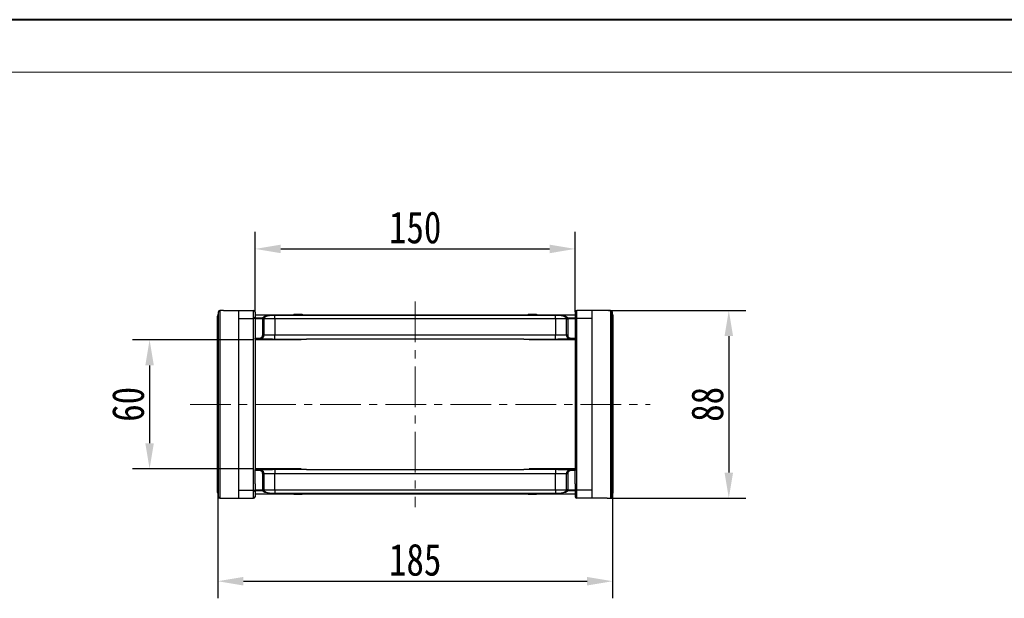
# Model space of a CAD drawing. Header units: millimetres. Extents: x -1177 to 904, y 240 to 1698.
# Tile 22 of 51: x -458 to 3, y 1427 to 1698. Entities that reach past the tile are written whole.
import ezdxf

# ---------------------------------------------------------------- set-up
doc = ezdxf.new("R2010")
doc.units = ezdxf.units.MM
doc.linetypes.add('CENTERX2', pattern=[20.32, 12.7, -2.54, 2.54, -2.54])
doc.styles.get("Standard").update_dxf_attribs({"font": '仿宋_GB2312.ttf', "width": 0.8})
doc.dimstyles.new('ISO-60.1', dxfattribs={"dimtxt": 15, "dimasz": 12, "dimexe": 8, "dimexo": 0.625, "dimgap": 2.5, "dimtad": 1, "dimdsep": 46, "dimtxsty": 'Standard', "dimcen": 2.5, "dimadec": 0, "dimazin": 0, "dimtfac": 1, "dimtmove": 0, "dimatfit": 3, "dimfxl": 0, "dimarcsym": 0})

# ---------------------------------------------------------------- blocks, each defined once
blk = doc.blocks.new('*D3568')
at = {"color": 0, "lineweight": -2}
for p, q in [((-348.4, 1548.59), (-405.23, 1548.59)), ((-397.23, 1536.59), (-397.23, 1500.09)), ((-348.4, 1488.09), (-405.23, 1488.09))]:
    blk.add_line(p, q, dxfattribs=at)
at = {"color": 0, "lineweight": 9}
for points in [[(-399.23, 1536.59), (-395.23, 1536.59), (-397.23, 1548.59)], [(-399.23, 1500.09), (-395.23, 1500.09), (-397.23, 1488.09)]]:
    blk.add_solid(points, dxfattribs=at)
at = {"layer": 'Defpoints', "color": 0, "lineweight": 9}
for p in [(-347.77, 1548.59), (-397.23, 1488.09), (-347.77, 1488.09)]:
    blk.add_point(p, dxfattribs=at)
at = {"color": 0, "lineweight": 9, "insert": (-407.23, 1518.34), "char_height": 15, "attachment_point": 5, "rotation": 90}
blk.add_mtext('60', dxfattribs=at)
blk = doc.blocks.new('*D3569')
at = {"color": 0, "lineweight": -2}
for p, q in [((-182.27, 1562.34), (-117.83, 1562.34)), ((-125.83, 1550.34), (-125.83, 1486.34)), ((-182.27, 1474.34), (-117.83, 1474.34))]:
    blk.add_line(p, q, dxfattribs=at)
at = {"color": 0, "lineweight": 9}
for points in [[(-127.83, 1550.34), (-123.83, 1550.34), (-125.83, 1562.34)], [(-127.83, 1486.34), (-123.83, 1486.34), (-125.83, 1474.34)]]:
    blk.add_solid(points, dxfattribs=at)
at = {"layer": 'Defpoints', "color": 0, "lineweight": 9}
for p in [(-182.89, 1562.34), (-182.89, 1474.34), (-125.83, 1474.34)]:
    blk.add_point(p, dxfattribs=at)
at = {"color": 0, "lineweight": 9, "insert": (-135.83, 1518.34), "char_height": 15, "attachment_point": 5, "rotation": 90}
blk.add_mtext('88', dxfattribs=at)
blk = doc.blocks.new('*D3570')
at = {"color": 0, "lineweight": -2}
for p, q in [((-347.77, 1561.67), (-347.77, 1599.13)), ((-197.77, 1561.67), (-197.77, 1599.13)), ((-335.77, 1591.13), (-209.77, 1591.13))]:
    blk.add_line(p, q, dxfattribs=at)
at = {"color": 0, "lineweight": 9}
for points in [[(-335.77, 1593.13), (-335.77, 1589.13), (-347.77, 1591.13)], [(-209.77, 1593.13), (-209.77, 1589.13), (-197.77, 1591.13)]]:
    blk.add_solid(points, dxfattribs=at)
at = {"layer": 'Defpoints', "color": 0, "lineweight": 9}
for p in [(-197.77, 1591.13), (-347.77, 1561.05), (-197.77, 1561.05)]:
    blk.add_point(p, dxfattribs=at)
at = {"color": 0, "lineweight": 9, "insert": (-272.77, 1601.13), "char_height": 15, "attachment_point": 5}
blk.add_mtext('150', dxfattribs=at)
blk = doc.blocks.new('*D3559')
at = {"color": 0, "lineweight": -2}
for p, q in [((-180.27, 1481.28), (-180.27, 1427.49)), ((-365.27, 1476.48), (-365.27, 1427.49)), ((-353.27, 1435.49), (-192.27, 1435.49))]:
    blk.add_line(p, q, dxfattribs=at)
at = {"color": 0, "lineweight": 9}
for points in [[(-353.27, 1437.49), (-353.27, 1433.49), (-365.27, 1435.49)], [(-192.27, 1437.49), (-192.27, 1433.49), (-180.27, 1435.49)]]:
    blk.add_solid(points, dxfattribs=at)
at = {"layer": 'Defpoints', "color": 0, "lineweight": 9}
for p in [(-180.27, 1481.91), (-365.27, 1477.11), (-180.27, 1435.49)]:
    blk.add_point(p, dxfattribs=at)
at = {"color": 0, "lineweight": 9, "insert": (-272.77, 1445.49), "char_height": 15, "attachment_point": 5}
blk.add_mtext('185', dxfattribs=at)

msp = doc.modelspace()

# ---------------------------------------------------------------- linework, layer by layer
at = {"color": 7, "lineweight": 40}
msp.add_line((885.238, 1698.496), (-1176.964, 1698.496), dxfattribs=at)
at = {"color": 7, "lineweight": 13}
msp.add_line((860.688, 1673.946), (-1054.214, 1673.946), dxfattribs=at)
at = {"color": 1, "linetype": 'CENTERX2', "lineweight": 13, "ltscale": 1.5}
for p, q in [((-272.774, 1566.493), (-272.774, 1470.179)), ((-378.196, 1518.336), (-162.609, 1518.336))]:
    msp.add_line(p, q, dxfattribs=at)
at = {"color": 7, "linetype": 'Continuous', "lineweight": 25}
for p, q in [((-365.374, 1476.975), (-365.374, 1559.697)), ((-365.359, 1559.844), (-365.359, 1476.828)), ((-364.994, 1474.983), (-364.994, 1561.689)), ((-364.259, 1562.291), (-364.259, 1474.38)), ((-362.656, 1562.336), (-363.374, 1562.336)), ((-363.374, 1562.336), (-363.374, 1562.323)), ((-362.656, 1562.336), (-355.574, 1562.336)), ((-355.574, 1562.336), (-355.574, 1474.336)), ((-355.574, 1562.336), (-348.524, 1562.336)), ((-348.524, 1558.526), (-348.524, 1562.336)), ((-347.774, 1561.586), (-347.774, 1559.204)), ((-347.774, 1560.336), (-272.774, 1560.336)), ((-338.577, 1560.172), (-272.774, 1560.172)), ((-338.577, 1560.172), (-338.577, 1560.132)), ((-338.577, 1558.336), (-338.577, 1560.132)), ((-272.774, 1560.132), (-338.577, 1560.132)), ((-329.673, 1560.536), (-329.673, 1560.336)), ((-329.673, 1560.536), (-329.428, 1560.536)), ((-329.428, 1560.536), (-329.428, 1560.336)), ((-329.428, 1560.536), (-329.243, 1560.536)), ((-329.243, 1560.536), (-329.243, 1560.336)), ((-329.243, 1560.536), (-328.668, 1560.536)), ((-328.668, 1560.536), (-328.668, 1560.336)), ((-328.668, 1560.536), (-327.661, 1560.536)), ((-327.661, 1560.536), (-327.661, 1560.336)), ((-327.661, 1560.536), (-327.602, 1560.536)), ((-327.602, 1560.536), (-327.602, 1560.336)), ((-327.602, 1560.536), (-326.875, 1560.536)), ((-326.875, 1560.536), (-326.875, 1560.336)), ((-326.875, 1560.536), (-326.756, 1560.536)), ((-326.756, 1560.336), (-326.756, 1560.536)), ((-326.756, 1560.536), (-326.363, 1560.536)), ((-326.363, 1560.536), (-326.363, 1560.336)), ((-326.363, 1560.536), (-325.683, 1560.536)), ((-325.683, 1560.536), (-325.683, 1560.336)), ((-325.683, 1560.536), (-325.678, 1560.536)), ((-325.678, 1560.336), (-325.678, 1560.536)), ((-272.774, 1560.336), (-197.774, 1560.336)), ((-272.774, 1560.172), (-206.97, 1560.172)), ((-206.97, 1560.132), (-272.774, 1560.132)), ((-219.869, 1560.536), (-219.869, 1560.336)), ((-219.869, 1560.536), (-219.864, 1560.536)), ((-219.864, 1560.536), (-219.864, 1560.336)), ((-219.864, 1560.536), (-219.184, 1560.536)), ((-219.184, 1560.536), (-219.184, 1560.336)), ((-219.184, 1560.536), (-218.791, 1560.536)), ((-218.791, 1560.536), (-218.791, 1560.336)), ((-218.791, 1560.536), (-218.672, 1560.536)), ((-218.672, 1560.536), (-218.672, 1560.336)), ((-218.672, 1560.536), (-217.945, 1560.536)), ((-217.945, 1560.536), (-217.945, 1560.336)), ((-217.945, 1560.536), (-217.886, 1560.536)), ((-217.886, 1560.536), (-217.886, 1560.336)), ((-217.886, 1560.536), (-216.879, 1560.536)), ((-216.879, 1560.536), (-216.879, 1560.336)), ((-216.879, 1560.536), (-216.304, 1560.536)), ((-216.304, 1560.536), (-216.304, 1560.336)), ((-216.304, 1560.536), (-216.119, 1560.536)), ((-216.119, 1560.536), (-216.119, 1560.336)), ((-216.119, 1560.536), (-215.874, 1560.536)), ((-215.874, 1560.536), (-215.874, 1560.336)), ((-206.97, 1560.172), (-206.97, 1560.132)), ((-206.97, 1558.336), (-206.97, 1560.132)), ((-197.774, 1561.586), (-197.774, 1559.204)), ((-197.024, 1558.526), (-197.024, 1562.336)), ((-189.974, 1562.336), (-197.024, 1562.336)), ((-189.974, 1562.336), (-189.974, 1474.336)), ((-182.891, 1562.336), (-189.974, 1562.336)), ((-182.174, 1562.336), (-182.891, 1562.336)), ((-182.174, 1562.336), (-182.174, 1562.323)), ((-181.288, 1562.291), (-181.288, 1474.38)), ((-180.553, 1474.983), (-180.553, 1561.689)), ((-180.188, 1559.844), (-180.188, 1476.828)), ((-180.174, 1476.975), (-180.174, 1559.697)), ((-355.574, 1558.526), (-348.524, 1558.526)), ((-348.524, 1478.146), (-348.524, 1558.526)), ((-347.774, 1559.204), (-347.774, 1555.595)), ((-347.774, 1558.921), (-344.237, 1558.921)), ((-344.237, 1558.432), (-347.774, 1558.432)), ((-347.774, 1555.595), (-347.774, 1549.336)), ((-344.237, 1558.432), (-344.237, 1558.921)), ((-344.237, 1558.432), (-343.742, 1558.464)), ((-344.234, 1558.336), (-344.237, 1558.432)), ((-344.234, 1550.836), (-344.234, 1558.336)), ((-344.234, 1558.336), (-343.738, 1558.336)), ((-343.742, 1558.464), (-343.738, 1558.336)), ((-343.738, 1558.336), (-343.738, 1550.836)), ((-338.577, 1558.336), (-343.738, 1558.336)), ((-338.577, 1558.336), (-338.577, 1550.836)), ((-272.774, 1558.336), (-338.577, 1558.336)), ((-206.97, 1558.336), (-272.774, 1558.336)), ((-201.809, 1558.336), (-206.97, 1558.336)), ((-206.97, 1558.336), (-206.97, 1550.836)), ((-201.809, 1558.336), (-201.805, 1558.464)), ((-201.809, 1550.836), (-201.809, 1558.336)), ((-201.809, 1558.336), (-201.313, 1558.336)), ((-201.805, 1558.464), (-201.31, 1558.432)), ((-201.31, 1558.432), (-201.313, 1558.336)), ((-201.313, 1558.336), (-201.313, 1550.836)), ((-201.31, 1558.921), (-197.774, 1558.921)), ((-201.31, 1558.921), (-201.31, 1558.432)), ((-197.774, 1558.432), (-201.31, 1558.432)), ((-197.774, 1559.204), (-197.774, 1555.595)), ((-197.774, 1555.595), (-197.774, 1549.336)), ((-189.974, 1558.526), (-197.024, 1558.526)), ((-197.024, 1478.146), (-197.024, 1558.526)), ((-344.234, 1550.836), (-343.738, 1550.836)), ((-343.738, 1550.836), (-338.577, 1550.836)), ((-338.577, 1548.836), (-338.577, 1550.836)), ((-338.577, 1550.836), (-272.774, 1550.836)), ((-272.774, 1550.836), (-206.97, 1550.836)), ((-206.97, 1550.836), (-201.809, 1550.836)), ((-206.97, 1548.836), (-206.97, 1550.836)), ((-201.809, 1550.836), (-201.313, 1550.836)), ((-347.774, 1549.336), (-345.743, 1549.336)), ((-347.774, 1548.836), (-347.774, 1549.336)), ((-345.743, 1548.836), (-347.774, 1548.836)), ((-347.774, 1548.836), (-347.774, 1487.836)), ((-326.174, 1548.586), (-347.774, 1548.586)), ((-345.743, 1549.336), (-345.743, 1548.836)), ((-339.631, 1548.836), (-345.743, 1548.836)), ((-338.577, 1548.836), (-323.691, 1548.836)), ((-326.174, 1548.586), (-326.174, 1548.836)), ((-272.774, 1548.836), (-323.666, 1548.836)), ((-221.881, 1548.836), (-272.774, 1548.836)), ((-221.856, 1548.836), (-206.97, 1548.836)), ((-219.374, 1548.586), (-219.374, 1548.836)), ((-197.774, 1548.586), (-219.374, 1548.586)), ((-199.804, 1548.836), (-205.916, 1548.836)), ((-199.804, 1549.336), (-197.774, 1549.336)), ((-199.804, 1548.836), (-199.804, 1549.336)), ((-197.774, 1548.836), (-199.804, 1548.836)), ((-197.774, 1549.336), (-197.774, 1548.836)), ((-197.774, 1548.836), (-197.774, 1487.836)), ((-326.174, 1488.086), (-347.774, 1488.086)), ((-347.774, 1487.836), (-345.743, 1487.836)), ((-347.774, 1487.336), (-347.774, 1487.836)), ((-345.743, 1487.336), (-347.774, 1487.336)), ((-347.774, 1481.076), (-347.774, 1487.336)), ((-345.743, 1487.836), (-345.743, 1487.336)), ((-345.743, 1487.836), (-339.631, 1487.836)), ((-343.738, 1485.836), (-344.234, 1485.836)), ((-344.234, 1478.336), (-344.234, 1485.836)), ((-343.738, 1485.836), (-343.738, 1478.336)), ((-338.577, 1485.836), (-343.738, 1485.836)), ((-338.577, 1487.835), (-338.577, 1485.836)), ((-323.691, 1487.835), (-338.577, 1487.835)), ((-338.577, 1478.336), (-338.577, 1485.836)), ((-272.774, 1485.836), (-338.577, 1485.836)), ((-326.174, 1487.835), (-326.174, 1488.086)), ((-323.666, 1487.836), (-272.774, 1487.836)), ((-272.774, 1487.836), (-221.881, 1487.836)), ((-206.97, 1485.836), (-272.774, 1485.836)), ((-206.97, 1487.835), (-221.856, 1487.835)), ((-197.774, 1488.086), (-219.374, 1488.086)), ((-219.374, 1487.835), (-219.374, 1488.086)), ((-206.97, 1487.835), (-206.97, 1485.836)), ((-201.809, 1485.836), (-206.97, 1485.836)), ((-206.97, 1478.336), (-206.97, 1485.836)), ((-205.916, 1487.836), (-199.804, 1487.836)), ((-201.313, 1485.836), (-201.809, 1485.836)), ((-201.809, 1478.336), (-201.809, 1485.836)), ((-201.313, 1485.836), (-201.313, 1478.336)), ((-199.804, 1487.336), (-199.804, 1487.836)), ((-199.804, 1487.836), (-197.774, 1487.836)), ((-197.774, 1487.336), (-199.804, 1487.336)), ((-197.774, 1487.836), (-197.774, 1487.336)), ((-197.774, 1481.076), (-197.774, 1487.336)), ((-347.774, 1481.076), (-347.774, 1477.467)), ((-197.774, 1481.076), (-197.774, 1477.467)), ((-355.574, 1478.146), (-348.524, 1478.146)), ((-348.524, 1474.336), (-348.524, 1478.146)), ((-347.774, 1478.24), (-344.237, 1478.24)), ((-344.237, 1477.751), (-347.774, 1477.751)), ((-347.774, 1477.467), (-347.774, 1475.086)), ((-272.774, 1476.336), (-347.774, 1476.336)), ((-344.237, 1478.24), (-344.234, 1478.336)), ((-344.237, 1477.751), (-344.237, 1478.24)), ((-343.742, 1478.208), (-344.237, 1478.24)), ((-343.738, 1478.336), (-344.234, 1478.336)), ((-343.738, 1478.336), (-343.742, 1478.208)), ((-343.738, 1478.336), (-338.577, 1478.336)), ((-338.577, 1478.336), (-338.577, 1476.539)), ((-338.577, 1478.336), (-272.774, 1478.336)), ((-338.577, 1476.5), (-338.577, 1476.539)), ((-338.577, 1476.539), (-272.774, 1476.539)), ((-272.774, 1476.5), (-338.577, 1476.5)), ((-329.673, 1476.136), (-329.673, 1476.336)), ((-329.428, 1476.136), (-329.428, 1476.336)), ((-329.243, 1476.136), (-329.243, 1476.336)), ((-328.668, 1476.136), (-328.668, 1476.336)), ((-327.661, 1476.136), (-327.661, 1476.336)), ((-327.602, 1476.136), (-327.602, 1476.336)), ((-326.875, 1476.136), (-326.875, 1476.336)), ((-326.756, 1476.136), (-326.756, 1476.336)), ((-326.363, 1476.136), (-326.363, 1476.336)), ((-325.683, 1476.136), (-325.683, 1476.336)), ((-325.678, 1476.136), (-325.678, 1476.336)), ((-272.774, 1478.336), (-206.97, 1478.336)), ((-272.774, 1476.539), (-206.97, 1476.539)), ((-206.97, 1476.5), (-272.774, 1476.5)), ((-197.774, 1476.336), (-272.774, 1476.336)), ((-219.869, 1476.336), (-219.869, 1476.136)), ((-219.864, 1476.136), (-219.864, 1476.336)), ((-219.184, 1476.136), (-219.184, 1476.336)), ((-218.791, 1476.336), (-218.791, 1476.136)), ((-218.672, 1476.136), (-218.672, 1476.336)), ((-217.945, 1476.136), (-217.945, 1476.336)), ((-217.886, 1476.136), (-217.886, 1476.336)), ((-216.879, 1476.136), (-216.879, 1476.336)), ((-216.304, 1476.136), (-216.304, 1476.336)), ((-216.119, 1476.136), (-216.119, 1476.336)), ((-215.874, 1476.136), (-215.874, 1476.336)), ((-206.97, 1478.336), (-206.97, 1476.539)), ((-206.97, 1478.336), (-201.809, 1478.336)), ((-206.97, 1476.5), (-206.97, 1476.539)), ((-201.313, 1478.336), (-201.809, 1478.336)), ((-201.805, 1478.208), (-201.809, 1478.336)), ((-201.31, 1478.24), (-201.805, 1478.208)), ((-201.313, 1478.336), (-201.31, 1478.24)), ((-201.31, 1478.24), (-197.774, 1478.24)), ((-201.31, 1478.24), (-201.31, 1477.751)), ((-197.774, 1477.751), (-201.31, 1477.751)), ((-197.774, 1477.467), (-197.774, 1475.086)), ((-197.024, 1474.336), (-197.024, 1478.146)), ((-189.974, 1478.146), (-197.024, 1478.146)), ((-363.374, 1474.349), (-363.374, 1474.336)), ((-363.374, 1474.336), (-362.656, 1474.336)), ((-362.656, 1474.336), (-355.574, 1474.336)), ((-355.574, 1474.336), (-348.524, 1474.336)), ((-329.428, 1476.136), (-329.673, 1476.136)), ((-329.243, 1476.136), (-329.428, 1476.136)), ((-328.668, 1476.136), (-329.243, 1476.136)), ((-327.661, 1476.136), (-328.668, 1476.136)), ((-327.602, 1476.136), (-327.661, 1476.136)), ((-326.875, 1476.136), (-327.602, 1476.136)), ((-326.756, 1476.136), (-326.875, 1476.136)), ((-326.363, 1476.136), (-326.756, 1476.136)), ((-325.683, 1476.136), (-326.363, 1476.136)), ((-325.678, 1476.136), (-325.683, 1476.136)), ((-219.864, 1476.136), (-219.869, 1476.136)), ((-219.184, 1476.136), (-219.864, 1476.136)), ((-218.791, 1476.136), (-219.184, 1476.136)), ((-218.672, 1476.136), (-218.791, 1476.136)), ((-217.945, 1476.136), (-218.672, 1476.136)), ((-217.886, 1476.136), (-217.945, 1476.136)), ((-216.879, 1476.136), (-217.886, 1476.136)), ((-216.304, 1476.136), (-216.879, 1476.136)), ((-216.119, 1476.136), (-216.304, 1476.136)), ((-215.874, 1476.136), (-216.119, 1476.136)), ((-189.974, 1474.336), (-197.024, 1474.336)), ((-182.891, 1474.336), (-189.974, 1474.336)), ((-182.891, 1474.336), (-182.174, 1474.336)), ((-182.174, 1474.349), (-182.174, 1474.336))]:
    msp.add_line(p, q, dxfattribs=at)
at = {"color": 8, "linetype": 'Continuous', "lineweight": 25}
for p, q in [((-364.292, 1562.291), (-364.259, 1562.291)), ((-181.255, 1562.291), (-181.288, 1562.291)), ((-364.259, 1474.38), (-364.292, 1474.38)), ((-181.288, 1474.38), (-181.255, 1474.38))]:
    msp.add_line(p, q, dxfattribs=at)
at = {"color": 7, "linetype": 'Continuous', "lineweight": 25}
for centre, radius, start, end in [((-364.626, 1559.697), 0.748, 168.67268, 179.99986), ((-364.624, 1559.697), 0.75, 168.82866, 180), ((-364.259, 1561.542), 0.75, 92.57859, 168.79943), ((-364.259, 1561.541), 0.75, 89.97849, 168.65466), ((-348.524, 1561.586), 0.75, 0, 90), ((-197.024, 1561.586), 0.75, 90, 180), ((-181.288, 1561.541), 0.75, 11.34534, 90.02151), ((-181.288, 1561.542), 0.75, 11.20057, 87.42141), ((-180.921, 1559.697), 0.748, 0.00014, 11.32732), ((-180.924, 1559.697), 0.75, 0, 11.17134), ((-348.49, 1559.242), 0.717, 267.29247, 357.00858), ((-344.247, 1558.413), 0.508, 5.70659, 88.89252), ((-201.3, 1558.413), 0.508, 91.10748, 174.29341), ((-197.057, 1559.242), 0.717, 182.99142, 272.70753), ((-364.624, 1476.975), 0.75, 180, 191.17134), ((-364.626, 1476.975), 0.748, 180.00014, 191.32732), ((-348.49, 1477.43), 0.717, 2.99142, 92.70753), ((-344.247, 1478.259), 0.508, 271.10748, 354.29341), ((-201.3, 1478.259), 0.508, 185.70659, 268.89252), ((-197.057, 1477.43), 0.717, 87.29247, 177.00858), ((-180.924, 1476.975), 0.75, 348.82866, 0), ((-180.921, 1476.975), 0.748, 348.67268, 359.99986), ((-364.259, 1475.13), 0.75, 191.20057, 267.42141), ((-364.259, 1475.13), 0.75, 191.34534, 270.02151), ((-348.524, 1475.086), 0.75, 270, 0), ((-197.024, 1475.086), 0.75, 180, 270), ((-181.288, 1475.13), 0.75, 269.97849, 348.65466), ((-181.288, 1475.13), 0.75, 272.57859, 348.79943)]:
    msp.add_arc(centre, radius, start, end, dxfattribs=at)
for centre, major_axis, ratio, start_param, end_param in [((-362.313, 1518.336), (0, 44), 0.9829545, 0.0245263, 0.0450049), ((-183.234, 1518.336), (0, 44), 0.9829545, 6.2381804, 6.258659), ((-324.699, 1550.836), (-1.279, 1.932), 0.4054038, 2.8565419, 2.8792622), ((-220.849, 1550.836), (1.279, 1.932), 0.4054038, 3.4039232, 3.4266434), ((-324.699, 1485.836), (1.279, 1.932), 0.4054038, 0.2623305, 0.2850507), ((-220.849, 1485.836), (-1.279, 1.932), 0.4054038, 5.9981346, 6.0208548), ((-362.313, 1518.336), (0, 44), 0.9829545, 3.0965878, 3.1170663), ((-183.234, 1518.336), (0, 44), 0.9829545, 3.166119, 3.1865975)]:
    msp.add_ellipse(centre, major_axis=major_axis, ratio=ratio, start_param=start_param, end_param=end_param, dxfattribs=at)
for points, knots in [([(-364.994, 1561.689), (-365.089, 1561.208), (-365.211, 1560.593), (-365.333, 1559.978), (-365.359, 1559.844)], [0, 0, 0, 0, 0.7828247, 1, 1, 1, 1]), ([(-363.374, 1562.323), (-363.376, 1562.323), (-363.682, 1562.317), (-363.988, 1562.304), (-364.292, 1562.291)], [0, 0, 0, 0, 0.006168, 1, 1, 1, 1]), ([(-344.237, 1558.921), (-344.152, 1559.026), (-344.004, 1559.211), (-343.491, 1559.457), (-342.742, 1559.708), (-341.779, 1559.911), (-340.702, 1560.054), (-339.737, 1560.147), (-339, 1560.163), (-338.577, 1560.172)], [0, 0, 0, 0, 0.171497, 0.3000877, 0.4286662, 0.6463504, 0.7521855, 0.8578829, 1, 1, 1, 1]), ([(-338.577, 1560.132), (-338.986, 1560.12), (-339.698, 1560.098), (-340.606, 1559.975), (-341.598, 1559.785), (-342.694, 1559.441), (-343.439, 1558.973), (-343.685, 1558.623), (-343.736, 1558.482), (-343.742, 1558.464)], [0, 0, 0, 0, 0.1441605, 0.2514116, 0.358864, 0.5773891, 0.8313602, 0.978387, 1, 1, 1, 1]), ([(-206.97, 1560.172), (-206.547, 1560.163), (-205.81, 1560.147), (-204.845, 1560.054), (-203.768, 1559.911), (-202.805, 1559.708), (-202.056, 1559.457), (-201.543, 1559.211), (-201.395, 1559.026), (-201.31, 1558.921)], [0, 0, 0, 0, 0.1421171, 0.2478145, 0.3536496, 0.5713338, 0.6999123, 0.828503, 1, 1, 1, 1]), ([(-201.805, 1558.464), (-201.878, 1558.604), (-202.062, 1558.957), (-202.859, 1559.441), (-203.949, 1559.785), (-204.941, 1559.975), (-205.849, 1560.098), (-206.561, 1560.12), (-206.97, 1560.132)], [0, 0, 0, 0, 0.1685696, 0.4225622, 0.6411057, 0.7485672, 0.8558274, 1, 1, 1, 1]), ([(-181.255, 1562.291), (-181.356, 1562.296), (-181.662, 1562.309), (-181.969, 1562.316), (-182.174, 1562.321)], [0, 0, 0, 0, 0.3309286, 1, 1, 1, 1]), ([(-180.553, 1561.689), (-180.458, 1561.208), (-180.336, 1560.593), (-180.214, 1559.978), (-180.188, 1559.844)], [0, 0, 0, 0, 0.78282465, 1, 1, 1, 1]), ([(-345.743, 1549.336), (-345.629, 1549.344), (-345.346, 1549.363), (-344.921, 1549.546), (-344.542, 1549.885), (-344.284, 1550.333), (-344.251, 1550.668), (-344.234, 1550.836)], [0, 0, 0, 0, 0.1452268, 0.3603998, 0.5741389, 0.7870548, 1, 1, 1, 1]), ([(-343.738, 1550.836), (-343.739, 1550.781), (-343.742, 1550.671), (-343.763, 1550.505), (-343.798, 1550.34), (-343.847, 1550.178), (-343.929, 1549.971), (-344.038, 1549.774), (-344.169, 1549.593), (-344.279, 1549.466), (-344.398, 1549.349), (-344.529, 1549.242), (-344.668, 1549.145), (-344.814, 1549.061), (-344.966, 1548.99), (-345.125, 1548.931), (-345.309, 1548.88), (-345.515, 1548.843), (-345.667, 1548.838), (-345.743, 1548.836)], [0, 0, 0, 0, 0.0523899, 0.1051422, 0.1590368, 0.2133258, 0.2656737, 0.3721305, 0.4263638, 0.4788672, 0.5317317, 0.585733, 0.6401263, 0.6929511, 0.7461417, 0.8004848, 0.8552258, 0.9271475, 1, 1, 1, 1]), ([(-199.804, 1548.836), (-199.859, 1548.837), (-199.971, 1548.84), (-200.139, 1548.862), (-200.306, 1548.897), (-200.469, 1548.947), (-200.627, 1549.01), (-200.778, 1549.085), (-200.924, 1549.174), (-201.062, 1549.275), (-201.189, 1549.387), (-201.307, 1549.508), (-201.415, 1549.641), (-201.511, 1549.782), (-201.621, 1549.978), (-201.707, 1550.188), (-201.769, 1550.422), (-201.802, 1550.62), (-201.807, 1550.764), (-201.809, 1550.836)], [0, 0, 0, 0, 0.0530632, 0.1064964, 0.1610968, 0.2161005, 0.2691683, 0.3226066, 0.3772149, 0.4322282, 0.4852658, 0.5386753, 0.5932595, 0.6482506, 0.7010615, 0.8084928, 0.8632443, 0.9312231, 1, 1, 1, 1]), ([(-201.313, 1550.836), (-201.306, 1550.728), (-201.288, 1550.452), (-201.11, 1550.031), (-200.768, 1549.647), (-200.315, 1549.386), (-199.974, 1549.353), (-199.804, 1549.336)], [0, 0, 0, 0, 0.1369171, 0.3517136, 0.5676407, 0.7838231, 1, 1, 1, 1]), ([(-339.631, 1548.836), (-339.617, 1548.836), (-339.266, 1548.836), (-338.914, 1548.836), (-338.577, 1548.836)], [0, 0, 0, 0, 0.0418062, 1, 1, 1, 1]), ([(-323.702, 1548.836), (-323.702, 1548.836), (-323.69, 1548.836), (-323.677, 1548.836), (-323.666, 1548.836)], [0, 0, 0, 0, 0.0632241, 1, 1, 1, 1]), ([(-206.97, 1548.836), (-206.633, 1548.836), (-206.281, 1548.836), (-205.93, 1548.836), (-205.916, 1548.836)], [0, 0, 0, 0, 0.9581938, 1, 1, 1, 1]), ([(-345.743, 1487.836), (-345.688, 1487.835), (-345.576, 1487.832), (-345.408, 1487.81), (-345.241, 1487.775), (-345.078, 1487.725), (-344.92, 1487.662), (-344.769, 1487.587), (-344.623, 1487.498), (-344.485, 1487.396), (-344.358, 1487.285), (-344.24, 1487.163), (-344.132, 1487.031), (-344.036, 1486.89), (-343.926, 1486.693), (-343.84, 1486.483), (-343.779, 1486.25), (-343.745, 1486.051), (-343.74, 1485.908), (-343.738, 1485.836)], [0, 0, 0, 0, 0.0530632, 0.1064964, 0.1610968, 0.2161005, 0.2691683, 0.3226066, 0.3772149, 0.4322282, 0.4852658, 0.5386753, 0.5932595, 0.6482506, 0.7010615, 0.8084928, 0.8632443, 0.9312231, 1, 1, 1, 1]), ([(-344.234, 1485.836), (-344.241, 1485.943), (-344.259, 1486.22), (-344.437, 1486.641), (-344.779, 1487.025), (-345.232, 1487.286), (-345.573, 1487.319), (-345.743, 1487.336)], [0, 0, 0, 0, 0.1369171, 0.3517136, 0.5676407, 0.7838231, 1, 1, 1, 1]), ([(-338.577, 1487.835), (-338.914, 1487.836), (-339.266, 1487.836), (-339.617, 1487.836), (-339.631, 1487.836)], [0, 0, 0, 0, 0.9581938, 1, 1, 1, 1]), ([(-221.845, 1487.835), (-221.845, 1487.835), (-221.858, 1487.836), (-221.87, 1487.836), (-221.881, 1487.836)], [0, 0, 0, 0, 0.06322412, 1, 1, 1, 1]), ([(-205.916, 1487.836), (-205.93, 1487.836), (-206.281, 1487.836), (-206.633, 1487.836), (-206.97, 1487.835)], [0, 0, 0, 0, 0.0418062, 1, 1, 1, 1]), ([(-201.809, 1485.836), (-201.808, 1485.891), (-201.805, 1486.001), (-201.784, 1486.167), (-201.749, 1486.332), (-201.7, 1486.493), (-201.618, 1486.701), (-201.509, 1486.898), (-201.378, 1487.079), (-201.268, 1487.205), (-201.149, 1487.322), (-201.018, 1487.43), (-200.879, 1487.527), (-200.734, 1487.61), (-200.581, 1487.682), (-200.422, 1487.741), (-200.239, 1487.791), (-200.032, 1487.828), (-199.88, 1487.833), (-199.804, 1487.836)], [0, 0, 0, 0, 0.0523899, 0.1051422, 0.1590368, 0.2133258, 0.2656737, 0.3721305, 0.4263638, 0.4788672, 0.5317317, 0.585733, 0.6401263, 0.6929511, 0.7461417, 0.8004848, 0.8552258, 0.9271475, 1, 1, 1, 1]), ([(-199.804, 1487.336), (-199.918, 1487.328), (-200.201, 1487.309), (-200.626, 1487.126), (-201.005, 1486.787), (-201.263, 1486.339), (-201.296, 1486.004), (-201.313, 1485.836)], [0, 0, 0, 0, 0.1452268, 0.3603998, 0.5741389, 0.7870548, 1, 1, 1, 1]), ([(-365.359, 1476.828), (-365.276, 1476.406), (-365.154, 1475.791), (-365.032, 1475.176), (-364.994, 1474.983)], [0, 0, 0, 0, 0.68553605, 1, 1, 1, 1]), ([(-338.577, 1476.5), (-339, 1476.509), (-339.737, 1476.525), (-340.702, 1476.617), (-341.779, 1476.761), (-342.742, 1476.964), (-343.491, 1477.215), (-344.004, 1477.461), (-344.152, 1477.646), (-344.237, 1477.751)], [0, 0, 0, 0, 0.1421171, 0.2478145, 0.3536496, 0.5713338, 0.6999123, 0.828503, 1, 1, 1, 1]), ([(-343.742, 1478.208), (-343.669, 1478.067), (-343.485, 1477.714), (-342.688, 1477.231), (-341.598, 1476.886), (-340.606, 1476.696), (-339.698, 1476.573), (-338.986, 1476.552), (-338.577, 1476.539)], [0, 0, 0, 0, 0.1685696, 0.4225622, 0.6411057, 0.7485672, 0.8558274, 1, 1, 1, 1]), ([(-206.97, 1476.539), (-206.561, 1476.552), (-205.849, 1476.573), (-204.941, 1476.696), (-203.95, 1476.886), (-202.853, 1477.231), (-202.108, 1477.699), (-201.862, 1478.048), (-201.811, 1478.19), (-201.805, 1478.208)], [0, 0, 0, 0, 0.1441605, 0.2514116, 0.358864, 0.5773891, 0.8313602, 0.978387, 1, 1, 1, 1]), ([(-201.31, 1477.751), (-201.395, 1477.646), (-201.543, 1477.461), (-202.056, 1477.215), (-202.805, 1476.964), (-203.768, 1476.761), (-204.845, 1476.617), (-205.81, 1476.525), (-206.547, 1476.509), (-206.97, 1476.5)], [0, 0, 0, 0, 0.171497, 0.3000877, 0.4286662, 0.6463504, 0.7521855, 0.8578829, 1, 1, 1, 1]), ([(-180.188, 1476.828), (-180.271, 1476.406), (-180.393, 1475.791), (-180.515, 1475.176), (-180.553, 1474.983)], [0, 0, 0, 0, 0.68553605, 1, 1, 1, 1]), ([(-364.292, 1474.38), (-364.191, 1474.376), (-363.885, 1474.363), (-363.579, 1474.355), (-363.374, 1474.351)], [0, 0, 0, 0, 0.33092861, 1, 1, 1, 1]), ([(-182.173, 1474.349), (-182.171, 1474.349), (-181.865, 1474.355), (-181.559, 1474.368), (-181.255, 1474.38)], [0, 0, 0, 0, 0.006168, 1, 1, 1, 1])]:
    msp.add_open_spline(points, degree=3, knots=knots, dxfattribs=at)

# ---------------------------------------------------------------- dimensions: what is measured, and where the dimension line sits
at = {"color": 5, "lineweight": 9}
for base, p1, p2, picture, middle in [((-197.774, 1591.132), (-347.774, 1561.046), (-197.774, 1561.046), '*D3570', (-272.774, 1601.132)), ((-180.274, 1435.488), (-365.274, 1477.109), (-180.274, 1481.907), '*D3559', (-272.774, 1445.488))]:
    dim = msp.add_linear_dim(base=base, p1=p1, p2=p2, dimstyle='ISO-60.1', dxfattribs=at)
    dim.commit()
    dim.dimension.update_dxf_attribs({"geometry": picture, "text_midpoint": middle})
dim = msp.add_linear_dim(base=(-125.829, 1474.336), p1=(-182.891, 1562.336), p2=(-182.891, 1474.336), angle=90, dimstyle='ISO-60.1', dxfattribs=at)
dim.commit()
dim.dimension.update_dxf_attribs({"geometry": '*D3569', "text_midpoint": (-135.829, 1518.336)})
dim = msp.add_linear_dim(base=(-397.23, 1488.086), p1=(-347.774, 1548.586), p2=(-347.774, 1488.086), angle=90, text='60', dimstyle='ISO-60.1', dxfattribs=at)
dim.commit()
dim.dimension.update_dxf_attribs({"geometry": '*D3568', "text_midpoint": (-407.23, 1518.336)})

doc.saveas('drawing.dxf')
